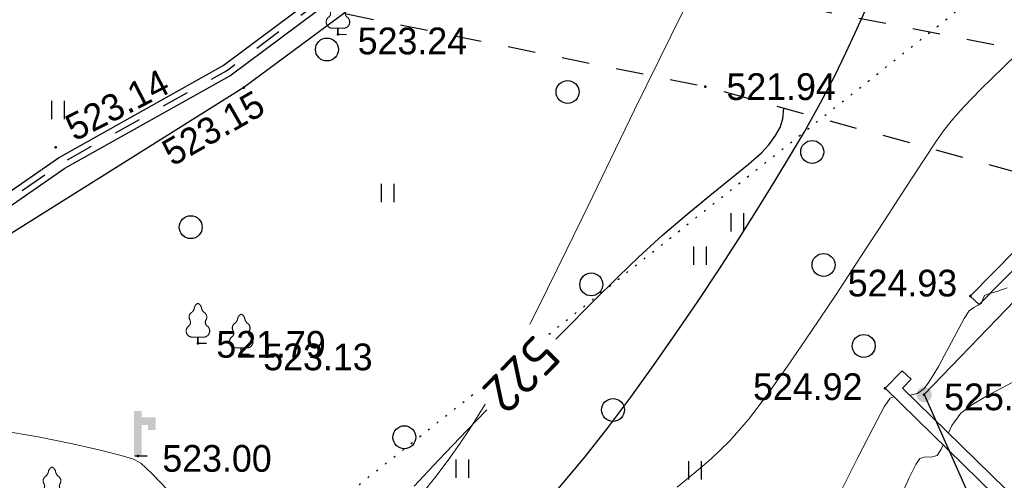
# Model space of a CAD drawing. Header units: millimetres. Extents: x 767170 to 66149698, y -983507 to 2493658.
# Tile 120 of 226: x 2055970 to 2088181, y -596743 to -581661. Entities that reach past the tile are written whole.
import ezdxf

# ---------------------------------------------------------------- set-up
doc = ezdxf.new("R2010")
doc.units = ezdxf.units.MM
doc.linetypes.add('Д_ТРОТ_ТРУБА', pattern=[3, 1.5, -1.5])
doc.linetypes.add('Контура низ откосов  Штриховая 0.1-0.5 - - - - - - -', pattern=[0.6, 0.1, -0.5])
for name, color, linetype in [('(004) Точки рельефа', 7, 'Continuous'), ('(013) Газ', 30, 'ИК_Газопровод -------г--------'), ('(022) Возд. Линии', 7, 'Continuous'), ('(025) Дорога', 7, 'Continuous'), ('(028) Гидротехн.', 7, 'Continuous'), ('(031) Горизонтали', 42, 'Continuous'), ('(035) Откосы', 7, 'Continuous'), ('(036) Растительность', 7, 'Continuous'), ('(038) Деревья', 7, 'Continuous'), ('(039) Земля', 7, 'Continuous'), ('(040) Ограда', 7, 'Continuous'), ('C-TOPO-MAJR', 9, 'Continuous')]:
    doc.layers.add(name, color=color, linetype=linetype)
doc.layers.add('(032) Горизонтали утолщенные', color=32, linetype='Continuous', lineweight=30)
doc.styles.add('D-431', font='txt')
doc.styles.add('S', font='txtwr', dxfattribs={"oblique": 15})
doc.styles.get("Standard").update_dxf_attribs({"font": 'isocpeui.ttf'})
doc.styles.add('СПДС', font='isocpeur.ttf')
doc.linetypes.add('GAZ_VOZDUSH', pattern='A,1,-2,["~",Standard,S=3,R=0,X=-1.5,Y=-1.5],-1,10', length=14)
doc.linetypes.add('ИК_Газопровод -------г--------', pattern='A,9,-0.6,["Г",Standard,S=1.199999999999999,R=0,X=0,Y=-0.6],-1.199999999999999', length=10.8)
doc.linetypes.add('ОГРАДА_БЕТ', pattern='A,4,["|",Standard,S=0.8,R=0,X=0,Y=-0.8],4', length=8)
doc.linetypes.add('ПОДПОРНАЯ СТЕНКА', pattern='A,2,["V",Standard,S=1.199999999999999,R=0,X=0,Y=-1.199999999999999],0.2,["V",Standard,S=0.8,R=0,X=0,Y=-0.8],0.25,["V",Standard,S=0.3,R=0,X=0,Y=-0.3],0.25', length=2.7)

# ---------------------------------------------------------------- blocks, each defined once
blk = doc.blocks.new('d')
at = {"layer": '(038) Деревья'}
blk.add_ellipse((0, 0), major_axis=(0.2651650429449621, 0.2651650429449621), ratio=0.9999999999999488, start_param=5.497787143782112, end_param=11.7809724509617, dxfattribs=at)
blk = doc.blocks.new('I04010')
for p, q in [((-0.4122729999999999, 0.0071460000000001), (-0.4122729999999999, 1.207145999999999)), ((0.3877269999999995, 1.207145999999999), (0.3877269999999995, 0.0071460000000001))]:
    blk.add_line(p, q)
blk = doc.blocks.new('karagach-flat-32')
at = {"layer": '(038) Деревья', "const_width": 0.03750000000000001}
for points in [[(0, 1.3125, 0.2460341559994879), (-0.1171049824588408, 1.159285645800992, 0.4890786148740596)], [(0, 1.3125, -0.2460341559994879), (0.1171049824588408, 1.159285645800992, -0.4890786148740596)], [(-0.207997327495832, 1.009319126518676, 0.4308529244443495), (-0.2554195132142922, 0.7527973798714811, 0.5482763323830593)], [(-0.207997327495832, 1.009319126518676, 0.1815668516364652), (-0.1171049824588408, 1.159285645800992, 0.3030035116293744)], [(0.207997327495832, 1.009319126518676, -0.1815668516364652), (0.1171049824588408, 1.159285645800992, -0.3030035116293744)], [(0.207997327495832, 1.009319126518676, -0.4308529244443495), (0.2554195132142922, 0.7527973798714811, -0.5482763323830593)], [(-0.314697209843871, 0.5594194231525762, 0.3836029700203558), (-0.2554195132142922, 0.7527973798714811, 0.3529123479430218)], [(0.314697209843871, 0.5594194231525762, -0.3836029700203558), (0.2554195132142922, 0.7527973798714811, -0.3529123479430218)], [(-0.314697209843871, 0.5594194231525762, 0.6269492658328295), (-0.218374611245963, 0.2061839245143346, 0.7024651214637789)], [(0.314697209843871, 0.5594194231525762, -0.6269492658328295), (0.218374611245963, 0.2061839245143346, -0.7024651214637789)]]:
    blk.add_lwpolyline(points, format="xyb", dxfattribs=at)
for points in [[(0, 0.2061839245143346), (-0.218374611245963, 0.2061839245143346)], [(0, 0), (0, 0.2061839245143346)], [(0, 0.2061839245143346), (0.218374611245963, 0.2061839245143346)], [(0, 0), (0.28125, 0)]]:
    blk.add_lwpolyline(points, dxfattribs=at)
at = {"layer": '(038) Деревья'}
blk.add_lwpolyline([(0, 0), (0, 0.2061839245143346)], dxfattribs=at)
blk = doc.blocks.new('karagach-flat-34')
at = {"layer": '(038) Деревья', "const_width": 0.03750000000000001}
for points in [[(0, 1.3125, 0.2460341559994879), (-0.1171049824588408, 1.159285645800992, 0.4890786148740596)], [(0, 1.3125, -0.2460341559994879), (0.1171049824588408, 1.159285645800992, -0.4890786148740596)], [(-0.207997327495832, 1.009319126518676, 0.4308529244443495), (-0.2554195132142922, 0.7527973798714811, 0.5482763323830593)], [(-0.207997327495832, 1.009319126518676, 0.1815668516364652), (-0.1171049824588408, 1.159285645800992, 0.3030035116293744)], [(0.207997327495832, 1.009319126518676, -0.1815668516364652), (0.1171049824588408, 1.159285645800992, -0.3030035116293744)], [(0.207997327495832, 1.009319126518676, -0.4308529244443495), (0.2554195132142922, 0.7527973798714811, -0.5482763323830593)], [(-0.314697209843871, 0.5594194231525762, 0.3836029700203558), (-0.2554195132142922, 0.7527973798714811, 0.3529123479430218)], [(0.314697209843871, 0.5594194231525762, -0.3836029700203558), (0.2554195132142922, 0.7527973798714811, -0.3529123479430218)], [(-0.314697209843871, 0.5594194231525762, 0.6269492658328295), (-0.218374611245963, 0.2061839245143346, 0.7024651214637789)], [(0.314697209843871, 0.5594194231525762, -0.6269492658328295), (0.218374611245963, 0.2061839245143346, -0.7024651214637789)]]:
    blk.add_lwpolyline(points, format="xyb", dxfattribs=at)
for points in [[(0, 0.2061839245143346), (-0.218374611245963, 0.2061839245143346)], [(0, 0), (0, 0.2061839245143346)], [(0, 0.2061839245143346), (0.218374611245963, 0.2061839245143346)], [(0, 0), (0.28125, 0)]]:
    blk.add_lwpolyline(points, dxfattribs=at)
at = {"layer": '(038) Деревья'}
blk.add_lwpolyline([(0, 0), (0, 0.2061839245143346)], dxfattribs=at)
blk = doc.blocks.new('karagach-flat-11-flat-1-flat-1-flat-1')
at = {"layer": '(038) Деревья', "const_width": 0.03750000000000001}
for points in [[(0, 1.3125, 0.2460341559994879), (-0.1171049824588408, 1.159285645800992, 0.4890786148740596)], [(0, 1.3125, -0.2460341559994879), (0.1171049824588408, 1.159285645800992, -0.4890786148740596)], [(-0.207997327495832, 1.009319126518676, 0.4308529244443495), (-0.2554195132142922, 0.7527973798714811, 0.5482763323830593)], [(-0.207997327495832, 1.009319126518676, 0.1815668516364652), (-0.1171049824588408, 1.159285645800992, 0.3030035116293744)], [(0.207997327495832, 1.009319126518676, -0.1815668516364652), (0.1171049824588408, 1.159285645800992, -0.3030035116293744)], [(0.207997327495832, 1.009319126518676, -0.4308529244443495), (0.2554195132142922, 0.7527973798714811, -0.5482763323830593)], [(-0.314697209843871, 0.5594194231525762, 0.3836029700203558), (-0.2554195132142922, 0.7527973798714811, 0.3529123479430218)], [(0.314697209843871, 0.5594194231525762, -0.3836029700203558), (0.2554195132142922, 0.7527973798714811, -0.3529123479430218)], [(-0.314697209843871, 0.5594194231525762, 0.6269492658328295), (-0.218374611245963, 0.2061839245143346, 0.7024651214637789)], [(0.314697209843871, 0.5594194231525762, -0.6269492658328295), (0.218374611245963, 0.2061839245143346, -0.7024651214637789)]]:
    blk.add_lwpolyline(points, format="xyb", dxfattribs=at)
for points in [[(0, 0.2061839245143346), (-0.218374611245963, 0.2061839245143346)], [(0, 0), (0, 0.2061839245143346)], [(0, 0.2061839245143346), (0.218374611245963, 0.2061839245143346)], [(0, 0), (0.28125, 0)]]:
    blk.add_lwpolyline(points, dxfattribs=at)
at = {"layer": '(038) Деревья'}
blk.add_lwpolyline([(0, 0), (0, 0.2061839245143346)], dxfattribs=at)
blk = doc.blocks.new('karagach-flat-31-flat-1-flat-1')
at = {"layer": '(038) Деревья', "const_width": 0.03750000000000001}
for points in [[(0, 1.3125, 0.2460341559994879), (-0.1171049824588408, 1.159285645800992, 0.4890786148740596)], [(0, 1.3125, -0.2460341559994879), (0.1171049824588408, 1.159285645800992, -0.4890786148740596)], [(-0.207997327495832, 1.009319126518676, 0.4308529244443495), (-0.2554195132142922, 0.7527973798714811, 0.5482763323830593)], [(-0.207997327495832, 1.009319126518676, 0.1815668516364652), (-0.1171049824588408, 1.159285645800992, 0.3030035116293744)], [(0.207997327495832, 1.009319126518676, -0.1815668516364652), (0.1171049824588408, 1.159285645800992, -0.3030035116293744)], [(0.207997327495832, 1.009319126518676, -0.4308529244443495), (0.2554195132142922, 0.7527973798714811, -0.5482763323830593)], [(-0.314697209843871, 0.5594194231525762, 0.3836029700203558), (-0.2554195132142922, 0.7527973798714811, 0.3529123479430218)], [(0.314697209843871, 0.5594194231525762, -0.3836029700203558), (0.2554195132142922, 0.7527973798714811, -0.3529123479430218)], [(-0.314697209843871, 0.5594194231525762, 0.6269492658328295), (-0.218374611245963, 0.2061839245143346, 0.7024651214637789)], [(0.314697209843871, 0.5594194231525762, -0.6269492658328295), (0.218374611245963, 0.2061839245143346, -0.7024651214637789)]]:
    blk.add_lwpolyline(points, format="xyb", dxfattribs=at)
for points in [[(0, 0.2061839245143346), (-0.218374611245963, 0.2061839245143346)], [(0, 0), (0, 0.2061839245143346)], [(0, 0.2061839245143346), (0.218374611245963, 0.2061839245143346)], [(0, 0), (0.28125, 0)]]:
    blk.add_lwpolyline(points, dxfattribs=at)
at = {"layer": '(038) Деревья'}
blk.add_lwpolyline([(0, 0), (0, 0.2061839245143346)], dxfattribs=at)
blk = doc.blocks.new('I03040-flat-2-flat-1-flat-1')
at = {"layer": '(028) Гидротехн.'}
blk.add_line((0, 0), (0.4000000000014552, 0), dxfattribs=at)
for points in [[(-0.02500000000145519, -0.005000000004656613), (0.2249999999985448, -0.005000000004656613), (-0.02500000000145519, 1.475000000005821), (0.2249999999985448, 1.475000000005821)], [(0.2000000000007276, 1.259999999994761), (0.2000000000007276, 1.009999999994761), (0.680000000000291, 1.259999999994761), (0.430000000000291, 1.009999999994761)], [(0.680000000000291, 1.259999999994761), (0.430000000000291, 1.009999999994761), (0.680000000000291, 0.8450000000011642), (0.430000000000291, 0.8450000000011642)]]:
    blk.add_trace(points, dxfattribs=at)
at = {"color": 4, "style": 'S', "oblique": 15}
blk.add_attdef('Z', (0.9823929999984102, -0.05529699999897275), '', height=1, dxfattribs=at)
blk = doc.blocks.new('A$C05d28b1e')
at = {"layer": '(013) Газ', "linetype": 'ByBlock'}
h = blk.add_hatch(color=0, dxfattribs=at)
edge = h.paths.add_edge_path()
edge.add_arc((52808.99999999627, 3628), 250, 0, 360)
at = {"layer": '(004) Точки рельефа', "color": 7, "linetype": 'ByBlock', "lineweight": -2}
for p in [(38937, 59146), (22334, 50739), (33634, 15419), (30550, 13678), (24396, 11726), (54321, 6856), (30468, 4951), (51535, 3837), (52809, 3628), (27091, 1615)]:
    blk.add_point(p, dxfattribs=at)
at = {"layer": '(013) Газ', "linetype": 'GAZ_VOZDUSH', "ltscale": 600, "flags": 128}
blk.add_lwpolyline([(139039.0969153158, 153681.6959556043), (138884.9999999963, 152733.9999999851), (135453.9999999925, 145357), (130316, 142546), (115841.9999999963, 109039), (104823.9999999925, 79051), (99727, 68743.9999999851), (82201.21807331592, 34138.71993938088), (52808.99999999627, 3628), (56082.00000000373, -3749), (32592.99999999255, -24350), (33827.99999999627, -29046.0000000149), (31852, -35564), (-6995, -77251), (-10648.02549519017, -79274.29001139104), (-22017.00000000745, -90450), (-29953.60145117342, -94459.13859817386), (-74554.00000000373, -132816), (-76953.42424311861, -135094.4166541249)], dxfattribs=at)
at = {"layer": '(025) Дорога', "linetype": 'Д_ТРОТ_ТРУБА', "ltscale": 600, "flags": 128}
blk.add_lwpolyline([(96975, 76152), (91662.99999999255, 70018), (77743.49523597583, 60510.68718269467), (77406.5047640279, 60141.31281727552), (71543.10003060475, 56979.53689476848), (67628.39902769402, 56398.25543928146), (63649, 57538), (35933, 62943), (-1136.048486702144, 71955.05747129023), (-2269.607433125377, 72968), (-11178.00000000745, 84489), (-11294.73663619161, 84899.26791974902), (-11230.64064281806, 85386.84995999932), (2619.999999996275, 97018), (30184.57960636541, 117379.9437040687)], dxfattribs=at)
at = {"layer": '(028) Гидротехн.', "ltscale": 600}
for points in [[(18748.8586999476, 7396.391364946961), (24490.30055540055, 11378.78980472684), (29877.48022491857, 14401.6260382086), (43402.13617932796, 24495.09141860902), (52791.40022736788, 33696.98185758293)], [(18976.83493129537, 7067.717000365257), (24702.63726476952, 11039.26750165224), (30095.8878778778, 14065.51024268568), (43662.91752482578, 24190.59915572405), (53071.37804953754, 33411.30298352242)]]:
    blk.add_lwpolyline(points, dxfattribs=at)
at = {"layer": '(028) Гидротехн.', "color": 3, "linetype": 'Д_ТРОТ_ТРУБА', "ltscale": 600, "flags": 128}
blk.add_lwpolyline([(18862.84681562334, 7232.054182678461), (24596.4689100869, 11209.02865320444), (29986.68405139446, 14233.56814046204), (43532.52685207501, 24342.84528718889), (52931.38913846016, 33554.14242053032)], dxfattribs=at)
at = {"layer": '(031) Горизонтали', "color": 42, "linetype": 'Continuous', "lineweight": 0, "ltscale": 600}
for points in [[(44734.25364581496, 603.0090670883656), (45275.41713082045, 1042.830826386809), (45843.81921906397, 1526.716693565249), (46439.59522416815, 2100.741020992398), (47062.88045977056, 2810.978160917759), (47643.78703100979, 3576.574433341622), (48341.20000512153, 4559.196795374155), (49116.16316563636, 5692.479556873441), (49929.72029610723, 6910.057027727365), (50742.91518006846, 8145.563517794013), (51516.7916010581, 9332.633336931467), (52212.39334262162, 10404.90079498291), (52790.76418829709, 11296.00020188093), (53212.94792163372, 11939.56586739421), (53439.98832615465, 12269.23210147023), (53690.61357365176, 12583.73426677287), (53896.13486287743, 12820.88003833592), (54110.64552370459, 13050.58799166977), (54388.23888599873, 13342.77670237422), (54675.79896768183, 13637.42704322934), (55014.41569783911, 13970.84553593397), (55403.19177932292, 14349.39806078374), (55841.22991497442, 14779.45049798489)], [(33443.96183205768, -2718.900763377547), (33443.96183206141, -2718.900763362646), (33756.29844367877, -2155.582371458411), (34167.33331586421, -1687.248206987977), (34655.34517234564, -1257.89155575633), (35198.61273688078, -811.5057036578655), (35775.41473320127, -292.0839365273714), (36364.02988505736, 356.3804597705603), (36830.50529374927, 947.2745776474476), (37238.0952491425, 1486.880332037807), (37609.19727033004, 2006.9804071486), (37966.20887637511, 2539.35748718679), (38331.52758635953, 3115.794256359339), (38727.55091935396, 3768.073398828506), (39176.67639444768, 4527.977598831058), (39501.79528742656, 5122.572297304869), (39945.36935162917, 5990.424925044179), (40490.18544203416, 7089.217518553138), (41119.03041364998, 8376.632114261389), (41814.69112147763, 9810.350748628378), (42559.95442050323, 11348.05545814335), (43337.60716571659, 12947.42827928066), (44130.43621212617, 14566.15124842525), (44921.22841472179, 16161.90640214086)], [(52337.40222931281, 3611.221779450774), (52590.23232322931, 3663.888888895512), (52801.86926498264, 3820.546063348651), (52939.43551832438, 4001.048633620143), (53094.60000000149, 4237.733333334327), (53279.27905869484, 4550.844185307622), (53556.05445243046, 5063.868543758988), (53859.16933028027, 5633.342528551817), (54122.86684129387, 6115.802259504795), (54281.39013452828, 6367.783856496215), (54434.31959833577, 6483.711771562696), (54582.82005281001, 6557.213463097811), (54681.545762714, 6621.472033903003), (54729.9525436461, 6749.524056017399), (54781.50261233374, 6871.370428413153), (54918.46239602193, 6925.265684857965), (55190.43218345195, 7003.805664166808), (55530.60445069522, 7122.725332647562)], [(53602.75811835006, 2372.429454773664), (53717.67523865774, 2615.920169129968), (54010.08968609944, 3023.837668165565), (54366.27624785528, 3296.309116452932), (54906.48151700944, 3608.511525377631), (55542.88287458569, 3948.469161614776), (56187.65770161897, 4304.206291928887), (56752.9833791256, 4663.747183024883), (57151.03728813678, 5015.116101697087), (57392.97045786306, 5424.565025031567), (57497.61341099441, 5827.585050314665), (57559.74905985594, 6222.033737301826), (57674.16031676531, 6605.768645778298), (57935.63009404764, 6976.647335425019), (58374.10689334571, 7249.56927485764), (59152.86812951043, 7593.88347479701), (60154.27257538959, 7979.918320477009), (61260.67900381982, 8378.002197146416), (62354.44618765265, 8758.463489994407), (63317.93289972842, 9091.630584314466), (63845.16468872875, 9280.400936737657)], [(46976.15801025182, -5747.732991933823), (47219.06535902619, -5298.272080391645), (47626.42999586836, -4495.472978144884), (48155.65444275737, -3432.117880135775), (48764.14122167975, -2200.988981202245), (49409.29285463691, -894.8684762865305), (50048.51186362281, 393.4614397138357), (50639.20077062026, 1571.218571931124), (51138.76209763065, 2545.620725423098), (51504.59836664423, 3223.885705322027), (51694.11209964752, 3513.231316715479), (51822.30251631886, 3555.728813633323)], [(32563.84761903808, -4448.32380951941), (32326.31323997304, -4136.866622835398), (31768.56530990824, -3499.092814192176), (30995.19374692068, -2644.766143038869), (30110.78846911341, -1683.650368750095), (29219.93939456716, -725.5092507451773), (28427.23644138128, 119.8934515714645), (27837.26952764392, 742.7939787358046), (27554.62857143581, 1033.428571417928), (27353.58129477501, 1233.976155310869), (27184.94071883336, 1385.616165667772), (26947.54135338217, 1516.654135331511), (26613.28878306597, 1617.786382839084), (25910.79341637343, 1798.564417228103), (24946.76060562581, 2021.503819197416), (23827.89570313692, 2249.120169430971), (22660.90406123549, 2443.929048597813)], [(50210.247256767, -3278.091441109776), (50726.71539086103, -2374.003031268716), (51206.354053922, -1451.911093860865), (51638.08331811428, -565.8033282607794), (52010.82325558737, 230.3325661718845), (52313.4939384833, 882.5088900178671), (52535.01543896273, 1336.737943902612), (52664.3078291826, 1539.032028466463), (52852.90297877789, 1594.713443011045), (53044.98625899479, 1581.031691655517), (53236.39609755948, 1635.212682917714), (53371.24300198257, 1838.732429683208), (53430.38283346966, 1981.40686070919)]]:
    blk.add_lwpolyline(points, dxfattribs=at)
at = {"layer": '(035) Откосы', "linetype": 'ПОДПОРНАЯ СТЕНКА', "ltscale": 600, "flags": 128}
blk.add_lwpolyline([(52273.01248727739, 35121.3498595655), (54028.99999999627, 33527.9999999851), (44344.99999999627, 23911.9999999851), (30549.99999999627, 13678), (19303.99999999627, 6618), (18091.99999999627, 8284)], dxfattribs=at)
at = {"layer": '(039) Земля', "linetype": 'Контура низ откосов  Штриховая 0.1-0.5 - - - - - - -', "ltscale": 600, "flags": 128}
blk.add_lwpolyline([(32918.99999999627, -434), (66556.99999999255, 26239), (55525.1650429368, 32838.8349570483), (54028.99999999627, 33527.9999999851)], dxfattribs=at)
at = {"layer": '(040) Ограда', "linetype": 'ОГРАДА_БЕТ', "ltscale": 600, "flags": 128}
for points in [[(54320.99999999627, 6856), (81457.99999999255, 34429), (88019.99999999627, 47853), (103059.9999999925, 77193.9999999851), (102668.4872909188, 77349.30690157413), (103070.9999999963, 78364), (104104.9999999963, 77984), (103724.8734957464, 76949.655775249), (103429.0586365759, 77058.36916643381)], [(17929.81231727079, -30697.56034082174), (21676.99999999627, -26536), (23238.99999999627, -27111), (24646.65310001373, -27629.182159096), (27362.99999999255, -25536), (34235.99999999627, -22175.9999999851), (54892.99999998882, -4122.999999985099), (55645.97171563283, -3464.9471180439), (55109.18554401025, 337.8471866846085), (55109.18554401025, 337.8471866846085), (51534.99999999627, 3837), (52094.65324646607, 4408.65395450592)]]:
    blk.add_lwpolyline(points, dxfattribs=at)
at = {"layer": '(040) Ограда', "ltscale": 600, "flags": 128}
for points in [[(54606.087716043, 6575.420253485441), (81788.76497429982, 34194.83139111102), (88377.6935322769, 47673.91962066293), (103429.0586365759, 77058.36916643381)], [(54320.99999999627, 6856), (54606.0877160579, 6575.420253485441)], [(52094.65324646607, 4408.65395450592), (52380.48022372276, 4128.827331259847), (52100.65360049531, 3843.000354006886)], [(18227.0666273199, -30965.21660387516), (21793.00747159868, -27004.9457950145), (23100.8180909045, -27486.37416000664), (24715.80404124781, -28080.87923134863), (27575.06896901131, -25877.56626901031), (34459.30430901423, -22512.0736540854), (55156.22115277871, -4424.18868625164), (56072.32703390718, -3623.56616255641), (55486.2410623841, 528.4863910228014), (52100.65360049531, 3843.000354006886)]]:
    blk.add_lwpolyline(points, dxfattribs=at)
at = {"layer": '(022) Возд. Линии', "xscale": 1000, "yscale": 1000, "zscale": 1000}
for name, p in [('karagach-flat-32', (22333.99999999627, 50739)), ('karagach-flat-34', (17560, 45378)), ('karagach-flat-11-flat-1-flat-1-flat-1', (33634, 15419)), ('karagach-flat-31-flat-1-flat-1', (30468, 4951)), ('I03040-flat-2-flat-1-flat-1', (26991.00000000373, 1620))]:
    blk.add_blockref(name, p, dxfattribs=at)
at = {"layer": '(036) Растительность', "linetype": 'Continuous', "xscale": 500, "yscale": 500, "zscale": 500}
for p in [(17764.79500627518, 58076.78762277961), (28545.67206120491, 55359.33856835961), (39982.79579422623, 54400.39222031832), (45482.69829469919, 7871.95247849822), (37708.3396329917, 901.8133150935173), (45316.64182151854, 844.669578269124)]:
    blk.add_blockref('I04010', p, dxfattribs=at)
at = {"layer": '(038) Деревья', "linetype": 'Continuous', "xscale": 1000, "yscale": 1000, "zscale": 1000}
for p in [(26553.973475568, 60361.07240995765), (34426.18539501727, 58969.9003764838), (42429.68821975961, 57006.62019111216), (22098.54097051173, 54542.74482481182), (35201.99686457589, 52670.20892864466), (44115.28677267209, 50655.52612379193), (29086.31176415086, 47665.99764898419), (49519.08533331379, 7873.49791097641), (42632.34618224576, 3125.525916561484)]:
    blk.add_blockref('d', p, dxfattribs=at)
at = {"layer": '(004) Точки рельефа', "linetype": 'ByBlock', "char_height": 875, "attachment_point": 4, "style": 'D-431'}
for s, insert in [('521.94', (39624.10400104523, 59138.05812853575)), ('521.79', (22936.60499683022, 50700.42515429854)), ('523.24', (34279.94876739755, 15201.82494515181)), ('524.93', (50310.90883344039, 7272.78896677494)), ('523.13', (31187.91672914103, 4856.905425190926)), ('524.92', (47212.53122852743, 3882.278139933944)), ('525.02', (53464.33792502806, 3547.839403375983)), ('523.00', (27887.77857376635, 1533.941727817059))]:
    blk.add_mtext(s, dxfattribs=dict(at, insert=insert))
for s, insert, rotation in [('523.14', (24819.37838937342, 12291.02039596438), 27.16418321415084), ('523.15', (28004.76450103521, 11458.80152718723), 29.875401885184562)]:
    blk.add_mtext(s, dxfattribs=dict(at, insert=insert, rotation=rotation))
at = {"layer": 'C-TOPO-MAJR', "color": 32, "linetype": 'Continuous', "lineweight": 30, "insert": (32909.42147325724, 49722.82764615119), "char_height": 1250, "width": 2398.75, "attachment_point": 5, "rotation": 225.76279708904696, "style": 'СПДС', "bg_fill": 3, "box_fill_scale": 1.254, "bg_fill_color": 256, "bg_fill_true_color": 13158600, "bg_fill_transparency": 0}
blk.add_mtext('522', dxfattribs=at)
at = {"layer": '(025) Дорога', "linetype": 'Д_ТРОТ_ТРУБА', "ltscale": 600, "flags": 128}
blk.add_lwpolyline([(-2596.000000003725, 13263), (-3144.000000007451, 13637), (-13462.00000000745, 28471), (-17211.00000000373, 34931), (-24202.29307383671, 51467.20227567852), (-24593.0169698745, 54533.83489365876), (-22583.57979027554, 57990.76964530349), (-18196.00000000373, 60973), (-5102.000000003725, 68075), (38937, 59146), (59831, 53401), (40293, 39065), (36908.86797164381, 36534.27898027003)], dxfattribs=at)
at = {"layer": '(032) Горизонтали утолщенные', "color": 32, "linetype": 'Continuous', "lineweight": 30, "ltscale": 600}
for points in [[(40841.93566353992, 540.8077708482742), (41713.4551724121, 1583.67931035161), (42462.7600989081, 2540.881009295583), (43213.37910210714, 3543.261177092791), (43958.43631305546, 4576.487680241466), (44691.05586281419, 5626.22838523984), (45404.36188241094, 6678.151158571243), (46091.47850292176, 7717.923866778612), (46745.52985537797, 8731.214376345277), (47359.64007083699, 9703.690553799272), (47926.9332803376, 10621.02026563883), (48440.53361494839, 11468.87137836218), (48893.5652057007, 12232.91175848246), (49424.53864532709, 13175.75313986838), (49874.51780757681, 14040.81273669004), (50263.46891537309, 14841.99397619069), (50611.35819163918, 15593.20028570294), (50938.15185930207, 16308.33509257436)], [(34040.63045334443, 50876.94426837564), (34280.34450117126, 51120.85643492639), (35249.5250515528, 52096.24353808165), (36089.19897025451, 52928.40666824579), (36744.75135135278, 53561.0918918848), (37536.338019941, 54280.45781829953), (38328.6119001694, 54959.60785907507), (39084.78656228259, 55583.81308884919), (39768.07557650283, 56138.34458220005), (40341.69251307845, 56608.47341382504), (40768.85094222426, 56979.47065833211), (41012.76443417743, 57236.60739029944), (41226.04079656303, 57541.60249584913), (41377.04394891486, 57808.55025066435), (41467.68660956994, 58090.70269028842), (41499.8814968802, 58441.31185030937)], [(29403.36398128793, 46064.44899636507), (30200.85410125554, 46912.14696210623), (31141.91211915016, 47897.89062234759), (31783.85331781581, 48563.21843081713)]]:
    blk.add_lwpolyline(points, dxfattribs=at)

msp = doc.modelspace()

# ---------------------------------------------------------------- block references
at = {"color": 5, "lineweight": 50}
msp.add_blockref('A$C05d28b1e', (2032748.063139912, -597565.0480394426), dxfattribs=at)

# ---------------------------------------------------------------- next in the draw order: block references
msp.add_blockref('A$C05d28b1e', (2039466.73339316, -642998.2979304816), dxfattribs=at)

doc.saveas('drawing.dxf')
